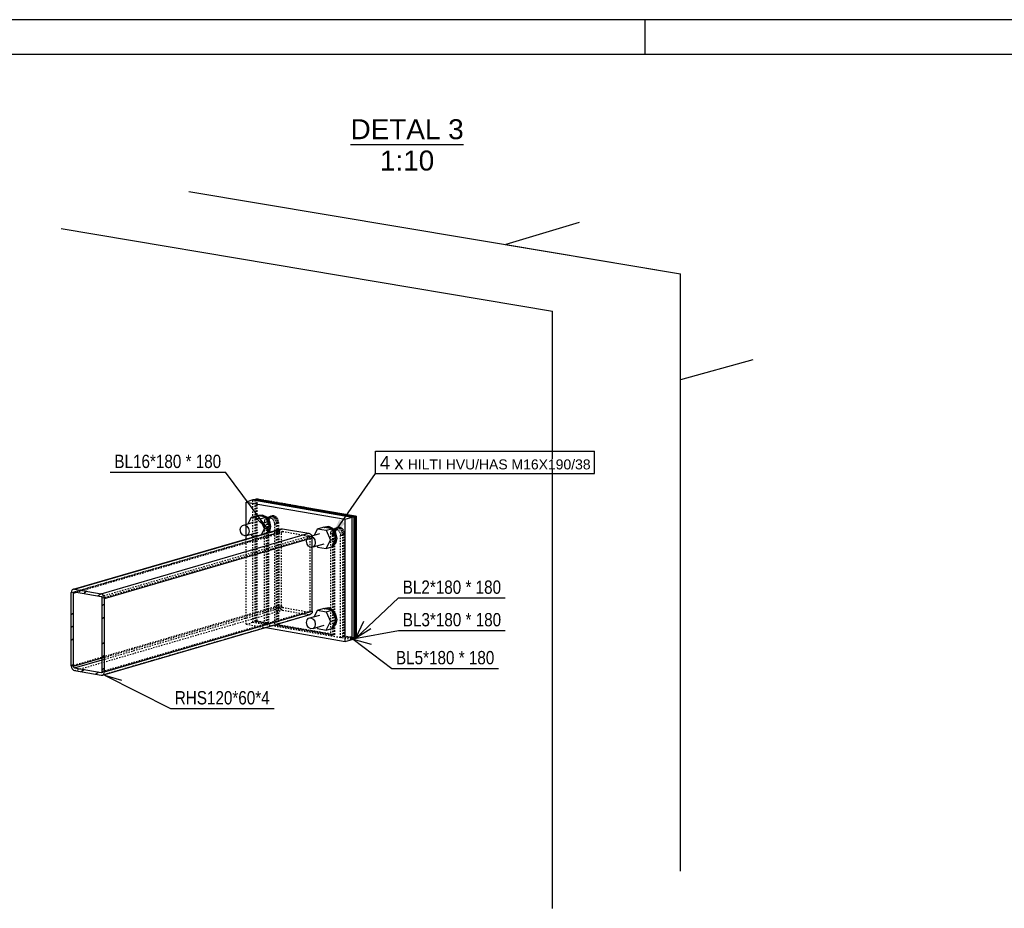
# Model space of a CAD drawing. Header units: millimetres. Extents: x 0 to 5940, y 0 to 2970.
# Tile 11 of 12: x 2942 to 4355, y 1694 to 2970. Entities that reach past the tile are written whole.
import ezdxf

# ---------------------------------------------------------------- set-up
doc = ezdxf.new("R2010")
doc.units = ezdxf.units.MM
doc.linetypes.add('DXK_LINE_DOT2', pattern=[3.9198, 1.9599, -1.9599])
doc.styles.add('Arial', font='ARIAL.TTF', dxfattribs={"height": 0.2})
doc.styles.add('Arial Narrow', font='ARIALN.TTF', dxfattribs={"height": 0.2})

# ---------------------------------------------------------------- blocks, each defined once
blk = doc.blocks.new('Unknown-2298634-1268')
at = {"color": 7, "linetype": 'Continuous'}
for p, q in [((5940, 2970), (0, 2970)), ((3840, 2920), (3840, 2970)), ((5890, 2920), (50, 2920))]:
    blk.add_line(p, q, dxfattribs=at)
blk = doc.blocks.new('Unknown-2298634-19 - 4731')
at = {"color": 96, "linetype": 'Continuous'}
blk.add_line((3417.2, 2790.9), (3579.4, 2790.9), dxfattribs=at)
at = {"color": 0, "linetype": 'Continuous'}
for points in [[(3579.4, 2798.4), (3579.4, 2828.4), (3417.2, 2828.4), (3417.2, 2798.4)], [(3537.2, 2753.4), (3537.2, 2783.4), (3459.4, 2783.4), (3459.4, 2753.4)]]:
    blk.add_wipeout(points, dxfattribs=at)
at = {"color": 7, "linetype": 'Continuous', "style": 'Arial'}
for s, p in [('DETAL 3', (3417.2, 2798.4)), ('1:10', (3459.4, 2753.4))]:
    blk.add_text(s, height=28.65, dxfattribs=at).set_placement(p)
blk = doc.blocks.new('Part-2298634-4826 - 4731')
at = {"color": 5, "linetype": 'Continuous'}
for p, q in [((3277.1, 2280.4), (3267.3, 2277.5)), ((3267.3, 2224.4), (3267.3, 2277.5)), ((3267.3, 2277.5), (3409.7, 2252.8)), ((3277.1, 2280.4), (3419.5, 2255.6)), ((3409.7, 2252.8), (3419.5, 2255.6)), ((3409.7, 2077.4), (3409.7, 2252.8)), ((3419.5, 2080.2), (3419.5, 2255.6)), ((3295.5, 2097.2), (3409.7, 2077.4)), ((3409.7, 2077.4), (3419.5, 2080.2))]:
    blk.add_line(p, q, dxfattribs=at)
at = {"color": 8, "linetype": 'DXK_LINE_DOT2'}
for p, q in [((3277.1, 2105), (3277.1, 2280.4)), ((3267.3, 2102.1), (3267.3, 2224.4)), ((3267.3, 2102.1), (3277.1, 2105)), ((3267.3, 2102.1), (3295.5, 2097.2)), ((3277.1, 2105), (3419.5, 2080.2))]:
    blk.add_line(p, q, dxfattribs=at)
blk = doc.blocks.new('Part-2298634-4802 - 4731')
at = {"color": 6, "linetype": 'Continuous'}
for p, q in [((3745.2, 2678.7), (3640.1, 2647)), ((3640.1, 2647), (3890.5, 2605)), ((3890.5, 2452.8), (3890.5, 2605)), ((3994.7, 2481.7), (3890.5, 2452.8))]:
    blk.add_line(p, q, dxfattribs=at)
blk = doc.blocks.new('Part-2298634-4807 - 4731')
at = {"color": 6, "linetype": 'Continuous'}
for p, q in [((3185.3, 2723.4), (3890.5, 2605)), ((3001.8, 2670), (3707, 2551.6)), ((3890.5, 1747.5), (3890.5, 2605)), ((3707, 1694.1), (3707, 2551.6))]:
    blk.add_line(p, q, dxfattribs=at)
blk = doc.blocks.new('Part-2298634-4814 - 4731')
at = {"linetype": 'Continuous'}
h = blk.add_hatch(dxfattribs=at)
h.set_pattern_fill('', color=8, angle=170.1376, style=0, pattern_type=0)
h.set_pattern_definition([(215.138, (3016.528, 2042.152), (-7.262, -41.7695), [59.957, 0]), (215.138, (2995.643, 2045.783), (-7.262, -41.7695), [29.979, -29.978]), (215.138, (2962.893, 2022.98), (-7.2617, -41.7695), [8.804, -51.153])])
h.paths.add_polyline_path([(3016.5, 2147.4), (3016.5, 2042.2), (3016.9, 2039.9), (3017.9, 2037.8), (3019.5, 2036.2), (3021.3, 2035.5), (3059.3, 2028.9), (3061.1, 2029), (3062.6, 2030), (3063.6, 2031.7), (3064, 2033.9), (3064, 2139.1), (3063.6, 2141.4), (3062.6, 2143.5), (3061.1, 2145), (3059.3, 2145.8), (3021.3, 2152.4), (3019.5, 2152.3), (3017.9, 2151.3), (3016.9, 2149.6)])
h.paths.add_polyline_path([(3020.7, 2148.5), (3021.3, 2148.5), (3059.3, 2141.9), (3059.9, 2141.7), (3060.4, 2141.1), (3060.7, 2140.4), (3060.8, 2139.7), (3060.8, 2034.4), (3060.7, 2033.7), (3060.4, 2033.2), (3059.9, 2032.8), (3059.3, 2032.8), (3021.3, 2039.4), (3020.7, 2039.6), (3020.2, 2040.1), (3019.8, 2040.8), (3019.7, 2041.6), (3019.7, 2146.8), (3019.8, 2147.6), (3020.2, 2148.1)])
at = {"color": 8, "linetype": 'DXK_LINE_DOT2'}
for p, q in [((3016.5, 2147.4), (3314.8, 2234.2)), ((3020.7, 2148.5), (3318.9, 2235.3)), ((3021.3, 2148.5), (3319.5, 2235.3)), ((3023.9, 2148.1), (3317.9, 2233.6)), ((3314.8, 2234.2), (3315.1, 2236.4)), ((3314.8, 2129), (3314.8, 2234.2)), ((3315.1, 2236.4), (3316.2, 2238.1)), ((3316.2, 2238.1), (3317.7, 2239.1)), ((3318.1, 2234.4), (3317.9, 2233.6)), ((3317.9, 2128.4), (3317.9, 2233.6)), ((3318.4, 2234.9), (3318.1, 2234.4)), ((3318.9, 2235.3), (3318.4, 2234.9)), ((3319.5, 2235.3), (3318.9, 2235.3)), ((3319.5, 2235.3), (3357.5, 2228.7)), ((3059.3, 2141.9), (3357.5, 2228.7)), ((3060.8, 2139.7), (3359.1, 2226.5)), ((3358.1, 2228.5), (3357.5, 2228.7)), ((3358.6, 2228), (3358.1, 2228.5)), ((3359, 2227.3), (3358.6, 2228)), ((3359.1, 2226.5), (3359, 2227.3)), ((3359.1, 2121.3), (3359.1, 2226.5)), ((3016.5, 2042.2), (3314.8, 2129)), ((3021.3, 2035.5), (3319.5, 2122.3)), ((3059.9, 2032.8), (3358.1, 2119.6)), ((3060.2, 2033.1), (3357.5, 2119.6)), ((3060.8, 2053.6), (3317.9, 2128.4)), ((3060.8, 2050.9), (3319.5, 2126.2)), ((3060.8, 2034.4), (3359.1, 2121.3)), ((3315.1, 2126.7), (3314.8, 2129)), ((3316.2, 2124.6), (3315.1, 2126.7)), ((3317.7, 2123.1), (3316.2, 2124.6)), ((3319.5, 2122.3), (3317.7, 2123.1)), ((3317.9, 2128.4), (3318.1, 2127.6)), ((3318.1, 2127.6), (3318.4, 2127)), ((3318.4, 2127), (3318.9, 2126.4)), ((3318.9, 2126.4), (3319.5, 2126.2)), ((3319.5, 2126.2), (3357.5, 2119.6)), ((3319.5, 2122.3), (3357.5, 2115.7)), ((3357.5, 2119.6), (3358.1, 2119.6)), ((3358.1, 2119.6), (3358.6, 2120)), ((3358.6, 2120), (3359, 2120.5)), ((3359, 2120.5), (3359.1, 2121.3)), ((3059.3, 2028.9), (3357.5, 2115.7)), ((3359.3, 2115.8), (3357.5, 2115.7))]:
    blk.add_line(p, q, dxfattribs=at)
at = {"color": 5, "linetype": 'Continuous'}
for p, q in [((3019.5, 2152.3), (3317.7, 2239.1)), ((3021.3, 2152.4), (3319.5, 2239.2)), ((3059.3, 2145.8), (3357.5, 2232.6)), ((3317.7, 2239.1), (3319.5, 2239.2)), ((3319.5, 2239.2), (3357.5, 2232.6)), ((3357.5, 2232.6), (3359.3, 2231.9)), ((3064, 2139.1), (3362.3, 2225.9)), ((3359.3, 2231.9), (3360.9, 2230.3)), ((3360.9, 2230.3), (3361.9, 2228.2)), ((3361.9, 2228.2), (3362.3, 2225.9)), ((3362.3, 2120.7), (3362.3, 2225.9)), ((3019.7, 2146.8), (3023.9, 2148.1)), ((3064, 2033.9), (3362.3, 2120.7)), ((3362.3, 2120.7), (3361.9, 2118.5)), ((3061.1, 2029), (3359.3, 2115.8)), ((3360.9, 2116.8), (3359.3, 2115.8)), ((3361.9, 2118.5), (3360.9, 2116.8)), ((3019.7, 2041.6), (3060.8, 2053.6)), ((3021.3, 2039.4), (3060.8, 2050.9)), ((3059.3, 2032.8), (3060.2, 2033.1))]:
    blk.add_line(p, q, dxfattribs=at)
at = {"color": 6, "linetype": 'Continuous'}
for p, q in [((3016.9, 2149.6), (3016.5, 2147.4)), ((3017.9, 2151.3), (3016.9, 2149.6)), ((3019.5, 2152.3), (3017.9, 2151.3)), ((3021.3, 2152.4), (3019.5, 2152.3)), ((3019.8, 2147.6), (3020.2, 2148.1)), ((3020.2, 2148.1), (3020.7, 2148.5)), ((3020.7, 2148.5), (3021.3, 2148.5)), ((3021.3, 2152.4), (3059.3, 2145.8)), ((3021.3, 2148.5), (3059.3, 2141.9)), ((3016.5, 2042.2), (3016.5, 2147.4)), ((3019.7, 2146.8), (3019.8, 2147.6)), ((3019.7, 2041.6), (3019.7, 2146.8)), ((3061.1, 2145), (3059.3, 2145.8)), ((3059.3, 2141.9), (3059.9, 2141.7)), ((3059.9, 2141.7), (3060.4, 2141.1)), ((3060.4, 2141.1), (3060.7, 2140.4)), ((3060.7, 2140.4), (3060.8, 2139.7)), ((3060.8, 2034.4), (3060.8, 2139.7)), ((3062.6, 2143.5), (3061.1, 2145)), ((3063.6, 2141.4), (3062.6, 2143.5)), ((3064, 2139.1), (3063.6, 2141.4)), ((3064, 2033.9), (3064, 2139.1)), ((3016.5, 2042.2), (3016.9, 2039.9)), ((3016.9, 2039.9), (3017.9, 2037.8)), ((3017.9, 2037.8), (3019.5, 2036.2)), ((3019.5, 2036.2), (3021.3, 2035.5)), ((3019.8, 2040.8), (3019.7, 2041.6)), ((3020.2, 2040.1), (3019.8, 2040.8)), ((3020.7, 2039.6), (3020.2, 2040.1)), ((3021.3, 2039.4), (3020.7, 2039.6)), ((3021.3, 2039.4), (3059.3, 2032.8)), ((3021.3, 2035.5), (3059.3, 2028.9)), ((3059.9, 2032.8), (3059.3, 2032.8)), ((3059.3, 2028.9), (3061.1, 2029)), ((3060.4, 2033.2), (3059.9, 2032.8)), ((3060.7, 2033.7), (3060.4, 2033.2)), ((3060.8, 2034.4), (3060.7, 2033.7)), ((3061.1, 2029), (3062.6, 2030)), ((3062.6, 2030), (3063.6, 2031.7)), ((3063.6, 2031.7), (3064, 2033.9))]:
    blk.add_line(p, q, dxfattribs=at)
blk = doc.blocks.new('Bolt-2298634-4827 - 4731')
at = {"color": 7, "linetype": 'Continuous'}
for p, q in [((3262.2, 2244), (3278.1, 2248.6)), ((3270.4, 2246.4), (3275.1, 2255.5)), ((3275.1, 2255.5), (3283, 2257.9)), ((3275.1, 2255.5), (3287.4, 2253.4)), ((3295.4, 2255.7), (3283, 2257.9)), ((3284.3, 2257.6), (3285.1, 2257.9)), ((3284.8, 2257.6), (3289.2, 2258.3)), ((3291, 2258.8), (3285.1, 2257.9)), ((3287.4, 2253.4), (3295.4, 2255.7)), ((3293.6, 2239.2), (3287.4, 2253.4)), ((3289.2, 2258.3), (3293.6, 2256)), ((3297, 2255.8), (3291, 2258.8)), ((3301.5, 2241.5), (3295.4, 2255.7)), ((3296.2, 2253.7), (3299.5, 2249.2)), ((3301.3, 2249.7), (3297, 2255.8)), ((3299.5, 2249.2), (3300.7, 2243.5)), ((3302.9, 2242.1), (3301.3, 2249.7)), ((3259, 2237.8), (3259.9, 2241.5)), ((3259.9, 2233.8), (3259, 2237.8)), ((3259.9, 2241.5), (3262.2, 2244)), ((3262.2, 2230.5), (3259.9, 2233.8)), ((3262.2, 2244), (3265.4, 2244.5)), ((3265.4, 2244.5), (3268.5, 2242.9)), ((3268.5, 2242.9), (3270.8, 2239.6)), ((3268.5, 2229.4), (3284.4, 2234)), ((3270.8, 2239.6), (3271.7, 2235.6)), ((3271.7, 2235.6), (3270.8, 2231.8)), ((3289.3, 2230.8), (3293.6, 2239.2)), ((3293.6, 2239.2), (3301.5, 2241.5)), ((3297.3, 2233.1), (3301.5, 2241.5)), ((3299.5, 2234.5), (3298.5, 2233.5)), ((3300.7, 2239.8), (3299.5, 2234.5)), ((3300.3, 2234), (3301.3, 2235.1)), ((3301.3, 2235.1), (3302.9, 2242.1)), ((3365.4, 2229.9), (3370, 2239)), ((3370, 2239), (3378, 2241.4)), ((3370, 2239), (3382.4, 2236.9)), ((3390.3, 2239.2), (3378, 2241.4)), ((3379.3, 2241.1), (3380.1, 2241.4)), ((3379.7, 2241.1), (3384.2, 2241.7)), ((3386, 2242.3), (3380.1, 2241.4)), ((3382.4, 2236.9), (3390.3, 2239.2)), ((3382.4, 2236.9), (3388.5, 2222.7)), ((3384.2, 2241.7), (3388.6, 2239.5)), ((3391.9, 2239.3), (3386, 2242.3)), ((3396.5, 2225), (3390.3, 2239.2)), ((3391.2, 2237.2), (3394.4, 2232.6)), ((3396.3, 2233.2), (3391.9, 2239.3)), ((3394.4, 2232.6), (3395.6, 2227)), ((3397.9, 2225.6), (3396.3, 2233.2)), ((3265.4, 2228.9), (3262.2, 2230.5)), ((3268.5, 2229.4), (3265.4, 2228.9)), ((3270.8, 2231.8), (3268.5, 2229.4)), ((3274.3, 2231.1), (3275.1, 2229.2)), ((3275.1, 2229.2), (3280.6, 2228.3)), ((3354, 2221.3), (3354.8, 2225)), ((3354.8, 2217.2), (3354, 2221.3)), ((3354.8, 2225), (3357.1, 2227.5)), ((3357.1, 2227.5), (3373, 2232.1)), ((3357.1, 2227.5), (3360.3, 2228)), ((3360.3, 2228), (3363.5, 2226.4)), ((3363.5, 2226.4), (3365.8, 2223.1)), ((3365.8, 2223.1), (3366.6, 2219.1)), ((3366.6, 2219.1), (3365.8, 2215.3)), ((3382.4, 2210.6), (3388.5, 2222.7)), ((3388.5, 2222.7), (3396.5, 2225)), ((3390.3, 2212.9), (3396.5, 2225)), ((3391.9, 2214), (3396.3, 2218.6)), ((3395.6, 2223.3), (3394.4, 2218)), ((3396.3, 2218.6), (3397.9, 2225.6)), ((3357.1, 2214), (3354.8, 2217.2)), ((3360.3, 2212.4), (3357.1, 2214)), ((3363.5, 2212.9), (3360.3, 2212.4)), ((3363.5, 2212.9), (3379.4, 2217.5)), ((3365.8, 2215.3), (3363.5, 2212.9)), ((3369.2, 2214.6), (3370, 2212.7)), ((3370, 2212.7), (3382.4, 2210.6)), ((3382.4, 2210.6), (3390.3, 2212.9)), ((3390.7, 2213.6), (3391.9, 2214)), ((3394.4, 2218), (3391.2, 2214.6)), ((3365.4, 2113), (3370, 2122.1)), ((3370, 2122.1), (3378, 2124.4)), ((3370, 2122.1), (3382.4, 2120)), ((3390.3, 2122.3), (3378, 2124.4)), ((3379.3, 2124.2), (3380.1, 2124.4)), ((3379.7, 2124.1), (3384.2, 2124.8)), ((3386, 2125.4), (3380.1, 2124.4)), ((3382.4, 2120), (3390.3, 2122.3)), ((3382.4, 2120), (3388.5, 2105.7)), ((3384.2, 2124.8), (3388.6, 2122.6)), ((3391.9, 2122.4), (3386, 2125.4)), ((3396.5, 2108.1), (3390.3, 2122.3)), ((3391.2, 2120.3), (3394.4, 2115.7)), ((3396.3, 2116.3), (3391.9, 2122.4)), ((3354, 2104.4), (3354.8, 2108.1)), ((3354.8, 2108.1), (3357.1, 2110.6)), ((3357.1, 2110.6), (3373, 2115.2)), ((3357.1, 2110.6), (3360.3, 2111.1)), ((3360.3, 2111.1), (3363.5, 2109.5)), ((3363.5, 2109.5), (3365.8, 2106.2)), ((3365.8, 2106.2), (3366.6, 2102.2)), ((3382.4, 2093.7), (3388.5, 2105.7)), ((3388.5, 2105.7), (3396.5, 2108.1)), ((3390.3, 2096), (3396.5, 2108.1)), ((3394.4, 2115.7), (3395.6, 2110.1)), ((3395.6, 2106.4), (3394.4, 2101.1)), ((3397.9, 2108.7), (3396.3, 2116.3)), ((3396.3, 2101.6), (3397.9, 2108.7)), ((3354.8, 2100.3), (3354, 2104.4)), ((3357.1, 2097.1), (3354.8, 2100.3)), ((3360.3, 2095.5), (3357.1, 2097.1)), ((3363.5, 2096), (3360.3, 2095.5)), ((3363.5, 2096), (3379.4, 2100.6)), ((3365.8, 2098.4), (3363.5, 2096)), ((3366.6, 2102.2), (3365.8, 2098.4)), ((3369.2, 2097.6), (3370, 2095.8)), ((3370, 2095.8), (3382.4, 2093.7)), ((3382.4, 2093.7), (3390.3, 2096)), ((3390.7, 2096.7), (3391.9, 2097)), ((3394.4, 2101.1), (3391.2, 2097.7)), ((3391.9, 2097), (3396.3, 2101.6))]:
    blk.add_line(p, q, dxfattribs=at)
blk = doc.blocks.new('Part-2298634-4832 - 4731')
at = {"color": 5, "linetype": 'Continuous'}
for p, q in [((3280.1, 2281.3), (3277.1, 2280.4)), ((3277.1, 2280.4), (3419.5, 2255.6)), ((3422.6, 2256.5), (3280.1, 2281.3)), ((3419.5, 2255.6), (3422.6, 2256.5)), ((3419.5, 2080.2), (3419.5, 2255.6)), ((3422.6, 2081.1), (3422.6, 2256.5)), ((3422.6, 2081.1), (3419.5, 2080.2))]:
    blk.add_line(p, q, dxfattribs=at)
at = {"color": 8, "linetype": 'DXK_LINE_DOT2'}
for p, q in [((3280.1, 2105.9), (3280.1, 2281.3)), ((3293.7, 2248.3), (3294.1, 2250.9)), ((3293.7, 2248.3), (3296.8, 2249.1)), ((3293.7, 2102.1), (3293.7, 2248.3)), ((3294.1, 2250.9), (3295.1, 2253.2)), ((3295.1, 2253.2), (3296.6, 2254.8)), ((3296.6, 2254.8), (3298.6, 2255.7)), ((3297.1, 2251.8), (3296.8, 2249.1)), ((3296.8, 2103), (3296.8, 2249.1)), ((3298.1, 2254.1), (3297.1, 2251.8)), ((3299.7, 2255.7), (3298.1, 2254.1)), ((3298.6, 2255.7), (3301.7, 2256.6)), ((3298.6, 2255.7), (3300.8, 2255.8)), ((3301.7, 2256.6), (3299.7, 2255.7)), ((3300.8, 2255.8), (3303.9, 2256.7)), ((3300.8, 2255.8), (3303, 2255)), ((3303.9, 2256.7), (3301.7, 2256.6)), ((3303, 2255), (3305, 2253.4)), ((3306.1, 2255.9), (3303.9, 2256.7)), ((3305, 2253.4), (3306.6, 2251.2)), ((3308.1, 2254.3), (3306.1, 2255.9)), ((3306.6, 2251.2), (3307.6, 2248.6)), ((3307.6, 2248.6), (3308, 2245.8)), ((3308, 2245.8), (3311, 2246.7)), ((3309.6, 2252.1), (3308.1, 2254.3)), ((3310.7, 2249.4), (3309.6, 2252.1)), ((3311, 2246.7), (3310.7, 2249.4)), ((3311, 2100.5), (3311, 2246.7)), ((3308, 2245.8), (3308, 2099.6)), ((3388.7, 2231.7), (3389, 2234.4)), ((3391.7, 2232.6), (3388.7, 2231.7)), ((3389, 2234.4), (3390, 2236.7)), ((3390, 2236.7), (3391.6, 2238.3)), ((3391.6, 2238.3), (3393.6, 2239.2)), ((3392.1, 2235.3), (3391.7, 2232.6)), ((3391.7, 2086.5), (3391.7, 2232.6)), ((3393.1, 2237.6), (3392.1, 2235.3)), ((3394.7, 2239.2), (3393.1, 2237.6)), ((3393.6, 2239.2), (3396.6, 2240.1)), ((3393.6, 2239.2), (3395.8, 2239.3)), ((3396.6, 2240.1), (3394.7, 2239.2)), ((3395.8, 2239.3), (3398.8, 2240.2)), ((3395.8, 2239.3), (3398, 2238.5)), ((3398.8, 2240.2), (3396.6, 2240.1)), ((3398, 2238.5), (3400, 2236.9)), ((3401, 2239.4), (3398.8, 2240.2)), ((3400, 2236.9), (3401.5, 2234.7)), ((3403, 2237.8), (3401, 2239.4)), ((3401.5, 2234.7), (3402.6, 2232)), ((3404.6, 2235.6), (3403, 2237.8)), ((3405.6, 2232.9), (3404.6, 2235.6)), ((3406, 2230.2), (3405.6, 2232.9)), ((3388.7, 2085.6), (3388.7, 2231.7)), ((3402.6, 2232), (3402.9, 2229.3)), ((3402.9, 2229.3), (3406, 2230.2)), ((3402.9, 2083.1), (3402.9, 2229.3)), ((3406, 2084), (3406, 2230.2)), ((3277.1, 2105), (3280.1, 2105.9)), ((3280.1, 2105.9), (3296.8, 2103)), ((3296.8, 2103), (3293.7, 2102.1)), ((3308, 2099.6), (3311, 2100.5)), ((3311, 2100.5), (3391.7, 2086.5)), ((3391.7, 2086.5), (3388.7, 2085.6)), ((3402.9, 2083.1), (3406, 2084)), ((3422.6, 2081.1), (3406, 2084))]:
    blk.add_line(p, q, dxfattribs=at)
blk = doc.blocks.new('Part-2298634-4837 - 4731')
at = {"color": 5, "linetype": 'Continuous'}
for p, q in [((3282, 2281.8), (3280.1, 2281.3)), ((3280.1, 2281.3), (3422.6, 2256.5)), ((3424.4, 2257), (3282, 2281.8)), ((3422.6, 2256.5), (3424.4, 2257)), ((3422.6, 2081.1), (3422.6, 2256.5)), ((3424.4, 2081.7), (3424.4, 2257)), ((3424.4, 2081.7), (3422.6, 2081.1))]:
    blk.add_line(p, q, dxfattribs=at)
at = {"color": 8, "linetype": 'DXK_LINE_DOT2'}
for p, q in [((3282, 2106.4), (3282, 2281.8)), ((3296.8, 2249.1), (3298.6, 2249.7)), ((3298.9, 2252.3), (3298.6, 2249.7)), ((3298.6, 2103.5), (3298.6, 2249.7)), ((3300, 2254.6), (3298.9, 2252.3)), ((3301.5, 2256.3), (3300, 2254.6)), ((3303.5, 2257.2), (3301.5, 2256.3)), ((3301.7, 2256.6), (3303.5, 2257.2)), ((3305.7, 2257.2), (3303.5, 2257.2)), ((3303.9, 2256.7), (3305.7, 2257.2)), ((3307.9, 2256.4), (3305.7, 2257.2)), ((3309.9, 2254.8), (3307.9, 2256.4)), ((3311.5, 2252.6), (3309.9, 2254.8)), ((3311, 2246.7), (3312.8, 2247.2)), ((3312.5, 2250), (3311.5, 2252.6)), ((3312.8, 2247.2), (3312.5, 2250)), ((3312.8, 2101), (3312.8, 2247.2)), ((3393.5, 2233.2), (3391.7, 2232.6)), ((3393.9, 2235.8), (3393.5, 2233.2)), ((3393.5, 2087), (3393.5, 2233.2)), ((3394.9, 2238.1), (3393.9, 2235.8)), ((3396.5, 2239.8), (3394.9, 2238.1)), ((3398.5, 2240.7), (3396.5, 2239.8)), ((3396.6, 2240.1), (3398.5, 2240.7)), ((3400.7, 2240.7), (3398.5, 2240.7)), ((3398.8, 2240.2), (3400.7, 2240.7)), ((3402.9, 2239.9), (3400.7, 2240.7)), ((3404.9, 2238.3), (3402.9, 2239.9)), ((3406.4, 2236.1), (3404.9, 2238.3)), ((3407.4, 2233.5), (3406.4, 2236.1)), ((3407.8, 2230.7), (3407.4, 2233.5)), ((3406, 2230.2), (3407.8, 2230.7)), ((3407.8, 2084.5), (3407.8, 2230.7)), ((3280.1, 2105.9), (3282, 2106.4)), ((3282, 2106.4), (3298.6, 2103.5)), ((3298.6, 2103.5), (3296.8, 2103)), ((3311, 2100.5), (3312.8, 2101)), ((3312.8, 2101), (3393.5, 2087)), ((3393.5, 2087), (3391.7, 2086.5)), ((3406, 2084), (3407.8, 2084.5)), ((3424.4, 2081.7), (3407.8, 2084.5))]:
    blk.add_line(p, q, dxfattribs=at)
blk = doc.blocks.new('Part-2298634-4842 - 4731')
at = {"color": 5, "linetype": 'Continuous'}
for p, q in [((3282, 2281.8), (3282.3, 2281.9)), ((3282, 2281.8), (3424.4, 2257)), ((3354.2, 2269.8), (3425.6, 2257.4)), ((3424.4, 2257), (3425.6, 2257.4)), ((3424.4, 2081.7), (3424.4, 2257)), ((3425.6, 2082), (3425.6, 2257.4)), ((3425.6, 2082), (3424.4, 2081.7))]:
    blk.add_line(p, q, dxfattribs=at)
at = {"color": 8, "linetype": 'DXK_LINE_DOT2'}
for p, q in [((3282.3, 2281.9), (3283.2, 2282.2)), ((3283.2, 2106.8), (3283.2, 2282.2)), ((3283.2, 2282.2), (3354.2, 2269.8)), ((3298.6, 2249.7), (3299.8, 2250)), ((3300.2, 2252.7), (3299.8, 2250)), ((3299.8, 2103.9), (3299.8, 2250)), ((3301.2, 2255), (3300.2, 2252.7)), ((3302.8, 2256.6), (3301.2, 2255)), ((3304.7, 2257.5), (3302.8, 2256.6)), ((3303.5, 2257.2), (3304.7, 2257.5)), ((3306.9, 2257.6), (3304.7, 2257.5)), ((3305.7, 2257.2), (3306.9, 2257.6)), ((3309.1, 2256.8), (3306.9, 2257.6)), ((3311.1, 2255.2), (3309.1, 2256.8)), ((3312.7, 2253), (3311.1, 2255.2)), ((3313.7, 2250.3), (3312.7, 2253)), ((3312.8, 2247.2), (3314.1, 2247.6)), ((3314.1, 2247.6), (3313.7, 2250.3)), ((3314.1, 2101.4), (3314.1, 2247.6)), ((3394.8, 2233.5), (3393.5, 2233.2)), ((3395.1, 2236.2), (3394.8, 2233.5)), ((3394.8, 2087.4), (3394.8, 2233.5)), ((3396.1, 2238.4), (3395.1, 2236.2)), ((3397.7, 2240.1), (3396.1, 2238.4)), ((3399.7, 2241), (3397.7, 2240.1)), ((3398.5, 2240.7), (3399.7, 2241)), ((3401.9, 2241.1), (3399.7, 2241)), ((3400.7, 2240.7), (3401.9, 2241.1)), ((3404.1, 2240.2), (3401.9, 2241.1)), ((3406.1, 2238.7), (3404.1, 2240.2)), ((3407.7, 2236.4), (3406.1, 2238.7)), ((3408.7, 2233.8), (3407.7, 2236.4)), ((3409, 2231.1), (3408.7, 2233.8)), ((3407.8, 2230.7), (3409, 2231.1)), ((3409, 2084.9), (3409, 2231.1)), ((3282, 2106.4), (3283.2, 2106.8)), ((3283.2, 2106.8), (3299.8, 2103.9)), ((3299.8, 2103.9), (3298.6, 2103.5)), ((3312.8, 2101), (3314.1, 2101.4)), ((3314.1, 2101.4), (3394.8, 2087.4)), ((3394.8, 2087.4), (3393.5, 2087)), ((3407.8, 2084.5), (3409, 2084.9)), ((3425.6, 2082), (3409, 2084.9))]:
    blk.add_line(p, q, dxfattribs=at)
blk = doc.blocks.new('Mark-2298634-4942 - 4731')
at = {"color": 7, "linetype": 'Continuous'}
blk.add_line((3064, 2028.7), (3088.5, 2021.9), dxfattribs=at)
at = {"color": 0}
blk.add_wipeout([(3301.4, 1986.9), (3301.4, 2006.9), (3165, 2006.9), (3165, 1986.9)], dxfattribs=at)
blk.add_wipeout([(3301.4, 1986.9), (3301.4, 2006.9), (3165, 2006.9), (3165, 1986.9)], dxfattribs=at)
at = {"color": 7, "linetype": 'Continuous'}
for p, q in [((3064, 2028.7), (3159, 1980.9)), ((3159, 1980.9), (3307.4, 1980.9))]:
    blk.add_line(p, q, dxfattribs=at)
at = {"color": 7, "style": 'Arial Narrow'}
blk.add_text('RHS120*60*4', height=19.089, dxfattribs=at).set_placement((3165, 1986.9))
blk = doc.blocks.new('Mark-2298634-5048 - 4731')
at = {"color": 7, "linetype": 'Continuous'}
blk.add_line((3425, 2081.8), (3436.3, 2106.3), dxfattribs=at)
at = {"color": 0, "linetype": 'Continuous'}
blk.add_wipeout([(3576.2, 2145.7), (3576.2, 2165.7), (3492.1, 2165.7), (3492.1, 2145.7)], dxfattribs=at)
blk.add_wipeout([(3576.2, 2145.7), (3576.2, 2165.7), (3492.1, 2165.7), (3492.1, 2145.7)], dxfattribs=at)
at = {"color": 7, "linetype": 'Continuous'}
blk.add_line((3425, 2081.8), (3486.1, 2139.7), dxfattribs=at)
at = {"color": 0, "linetype": 'Continuous'}
blk.add_wipeout([(3590.7, 2145.7), (3590.7, 2165.7), (3582.2, 2165.7), (3582.2, 2145.7)], dxfattribs=at)
blk.add_wipeout([(3590.7, 2145.7), (3590.7, 2165.7), (3582.2, 2165.7), (3582.2, 2145.7)], dxfattribs=at)
blk.add_wipeout([(3633.2, 2145.7), (3633.2, 2165.7), (3596.7, 2165.7), (3596.7, 2145.7)], dxfattribs=at)
blk.add_wipeout([(3633.2, 2145.7), (3633.2, 2165.7), (3596.7, 2165.7), (3596.7, 2145.7)], dxfattribs=at)
at = {"color": 7, "linetype": 'Continuous'}
blk.add_line((3486.1, 2139.7), (3639.2, 2139.7), dxfattribs=at)
at = {"color": 7, "linetype": 'Continuous', "style": 'Arial Narrow'}
for s, height, p in [('BL2*180', 19.09, (3492.1, 2145.7)), ('*', 19.1, (3582.2, 2145.7)), ('180', 19.09, (3596.7, 2145.7))]:
    blk.add_text(s, height=height, dxfattribs=at).set_placement(p)
blk = doc.blocks.new('Mark-2298634-4862 - 4731')
at = {"linetype": 'Continuous'}
blk.add_hatch(color=7, dxfattribs=at).paths.add_polyline_path([(3409.3, 2246.7), (3390.9, 2229.1), (3401.1, 2252.5)])
at = {"color": 0}
blk.add_wipeout([(3474, 2324.3), (3474, 2344.3), (3459.1, 2344.3), (3459.1, 2324.3)], dxfattribs=at)
blk.add_wipeout([(3474, 2324.3), (3474, 2344.3), (3459.1, 2344.3), (3459.1, 2324.3)], dxfattribs=at)
at = {"color": 7, "linetype": 'Continuous'}
for p, q in [((3453.1, 2318.3), (3453.1, 2350.3)), ((3390.9, 2229.1), (3453.1, 2318.3))]:
    blk.add_line(p, q, dxfattribs=at)
at = {"color": 96, "style": 'Arial'}
blk.add_text('4', height=19.1, dxfattribs=at).set_placement((3459.1, 2324.3))
at = {"color": 0}
blk.add_wipeout([(3493.3, 2324.3), (3493.3, 2344.3), (3480, 2344.3), (3480, 2324.3)], dxfattribs=at)
blk.add_wipeout([(3493.3, 2324.3), (3493.3, 2344.3), (3480, 2344.3), (3480, 2324.3)], dxfattribs=at)
at = {"color": 7, "linetype": 'Continuous'}
blk.add_line((3453.1, 2350.3), (3767.5, 2350.3), dxfattribs=at)
at = {"color": 0}
blk.add_wipeout([(3761.5, 2324.3), (3761.5, 2339.3), (3499.3, 2339.3), (3499.3, 2324.3)], dxfattribs=at)
blk.add_wipeout([(3761.5, 2324.3), (3761.5, 2339.3), (3499.3, 2339.3), (3499.3, 2324.3)], dxfattribs=at)
at = {"color": 7, "linetype": 'Continuous'}
for p, q in [((3767.5, 2318.3), (3767.5, 2350.3)), ((3453.1, 2318.3), (3767.5, 2318.3))]:
    blk.add_line(p, q, dxfattribs=at)
at = {"color": 96, "style": 'Arial'}
for s, height, p in [('x', 19.1, (3480, 2324.3)), ('HILTI HVU/', 14.33, (3499.3, 2324.3)), ('HAS M16X190/38', 14.326, (3601.5, 2324.3))]:
    blk.add_text(s, height=height, dxfattribs=at).set_placement(p)
blk = doc.blocks.new('Mark-2298634-4945 - 4731')
at = {"color": 7, "linetype": 'Continuous'}
blk.add_line((3298.7, 2238.6), (3279.7, 2255.6), dxfattribs=at)
at = {"color": 0}
blk.add_wipeout([(3174.5, 2326.3), (3174.5, 2346.3), (3078.3, 2346.3), (3078.3, 2326.3)], dxfattribs=at)
blk.add_wipeout([(3174.5, 2326.3), (3174.5, 2346.3), (3078.3, 2346.3), (3078.3, 2326.3)], dxfattribs=at)
blk.add_wipeout([(3189, 2326.3), (3189, 2346.3), (3180.5, 2346.3), (3180.5, 2326.3)], dxfattribs=at)
blk.add_wipeout([(3189, 2326.3), (3189, 2346.3), (3180.5, 2346.3), (3180.5, 2326.3)], dxfattribs=at)
blk.add_wipeout([(3231.6, 2326.3), (3231.6, 2346.3), (3195, 2346.3), (3195, 2326.3)], dxfattribs=at)
blk.add_wipeout([(3231.6, 2326.3), (3231.6, 2346.3), (3195, 2346.3), (3195, 2326.3)], dxfattribs=at)
at = {"color": 7, "linetype": 'Continuous'}
for p in [(3072.3, 2320.3), (3298.7, 2238.6)]:
    blk.add_line(p, (3237.6, 2320.3), dxfattribs=at)
at = {"color": 7, "style": 'Arial Narrow'}
for s, height, p in [('BL16*180', 19.09, (3078.3, 2326.3)), ('*', 19.1, (3180.5, 2326.3)), ('180', 19.09, (3195, 2326.3))]:
    blk.add_text(s, height=height, dxfattribs=at).set_placement(p)
blk = doc.blocks.new('Mark-2298634-5011 - 4731')
at = {"color": 7, "linetype": 'Continuous'}
blk.add_line((3421, 2080.7), (3447, 2073.5), dxfattribs=at)
at = {"color": 0, "linetype": 'Continuous'}
blk.add_wipeout([(3566.5, 2044.5), (3566.5, 2064.5), (3482.4, 2064.5), (3482.4, 2044.5)], dxfattribs=at)
blk.add_wipeout([(3566.5, 2044.5), (3566.5, 2064.5), (3482.4, 2064.5), (3482.4, 2044.5)], dxfattribs=at)
at = {"color": 7, "linetype": 'Continuous'}
blk.add_line((3421, 2080.7), (3476.4, 2038.5), dxfattribs=at)
at = {"color": 0, "linetype": 'Continuous'}
blk.add_wipeout([(3581, 2044.5), (3581, 2064.5), (3572.5, 2064.5), (3572.5, 2044.5)], dxfattribs=at)
blk.add_wipeout([(3581, 2044.5), (3581, 2064.5), (3572.5, 2064.5), (3572.5, 2044.5)], dxfattribs=at)
blk.add_wipeout([(3623.6, 2044.5), (3623.6, 2064.5), (3587, 2064.5), (3587, 2044.5)], dxfattribs=at)
blk.add_wipeout([(3623.6, 2044.5), (3623.6, 2064.5), (3587, 2064.5), (3587, 2044.5)], dxfattribs=at)
at = {"color": 7, "linetype": 'Continuous'}
blk.add_line((3476.4, 2038.5), (3629.6, 2038.5), dxfattribs=at)
at = {"color": 7, "linetype": 'Continuous', "style": 'Arial Narrow'}
for s, height, p in [('BL5*180', 19.09, (3482.4, 2044.5)), ('*', 19.1, (3572.5, 2044.5)), ('180', 19.09, (3587, 2044.5))]:
    blk.add_text(s, height=height, dxfattribs=at).set_placement(p)
blk = doc.blocks.new('Mark-2298634-5043 - 4731')
at = {"color": 7, "linetype": 'Continuous'}
blk.add_line((3423.5, 2081.4), (3446.2, 2095.8), dxfattribs=at)
at = {"color": 0, "linetype": 'Continuous'}
blk.add_wipeout([(3576.2, 2099), (3576.2, 2119), (3492.2, 2119), (3492.2, 2099)], dxfattribs=at)
blk.add_wipeout([(3576.2, 2099), (3576.2, 2119), (3492.2, 2119), (3492.2, 2099)], dxfattribs=at)
at = {"color": 7, "linetype": 'Continuous'}
blk.add_line((3423.5, 2081.4), (3486.2, 2093), dxfattribs=at)
at = {"color": 0, "linetype": 'Continuous'}
blk.add_wipeout([(3590.8, 2099), (3590.8, 2119), (3582.2, 2119), (3582.2, 2099)], dxfattribs=at)
blk.add_wipeout([(3590.8, 2099), (3590.8, 2119), (3582.2, 2119), (3582.2, 2099)], dxfattribs=at)
blk.add_wipeout([(3633.3, 2099), (3633.3, 2119), (3596.8, 2119), (3596.8, 2099)], dxfattribs=at)
blk.add_wipeout([(3633.3, 2099), (3633.3, 2119), (3596.8, 2119), (3596.8, 2099)], dxfattribs=at)
at = {"color": 7, "linetype": 'Continuous'}
blk.add_line((3486.2, 2093), (3639.3, 2093), dxfattribs=at)
at = {"color": 7, "linetype": 'Continuous', "style": 'Arial Narrow'}
for s, height, p in [('BL3*180', 19.09, (3492.2, 2099)), ('*', 19.1, (3582.2, 2099)), ('180', 19.09, (3596.8, 2099))]:
    blk.add_text(s, height=height, dxfattribs=at).set_placement(p)

msp = doc.modelspace()

# ---------------------------------------------------------------- block references
for name in ['Unknown-2298634-1268', 'Part-2298634-4807 - 4731', 'Part-2298634-4802 - 4731', 'Part-2298634-4826 - 4731', 'Part-2298634-4832 - 4731', 'Part-2298634-4837 - 4731', 'Part-2298634-4842 - 4731', 'Bolt-2298634-4827 - 4731', 'Part-2298634-4814 - 4731']:
    msp.add_blockref(name, (0, 0))

# ---------------------------------------------------------------- next in the draw order: block references
for name in ['Unknown-2298634-19 - 4731', 'Mark-2298634-4945 - 4731', 'Mark-2298634-4862 - 4731', 'Mark-2298634-5048 - 4731', 'Mark-2298634-4942 - 4731']:
    msp.add_blockref(name, (0, 0))

# ---------------------------------------------------------------- next in the draw order: block references
msp.add_blockref('Mark-2298634-5011 - 4731', (0, 0))

# ---------------------------------------------------------------- next in the draw order: block references
msp.add_blockref('Mark-2298634-5043 - 4731', (0, 0))

doc.saveas('drawing.dxf')
